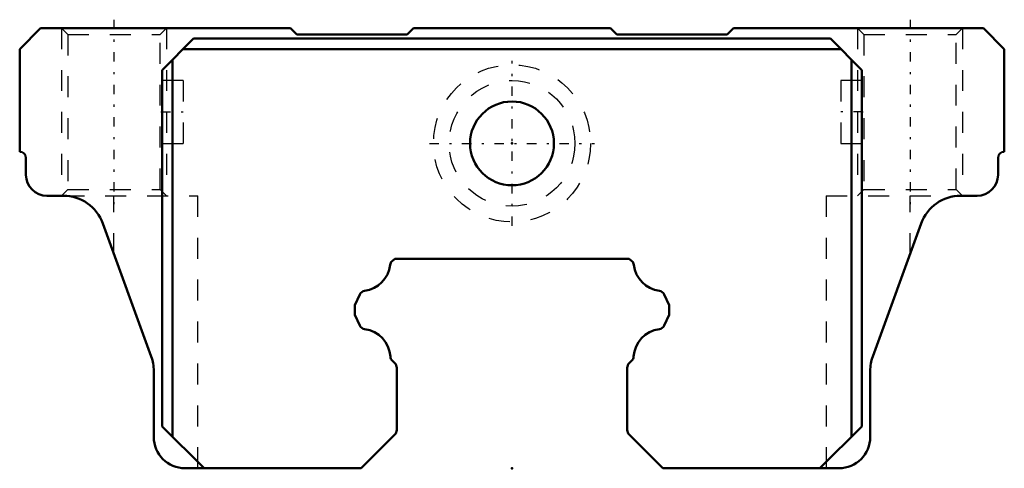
# Model space of a CAD drawing. Header units: millimetres. Extents: x -23.5 to 23.5, y 3 to 24.4.
import ezdxf

# ---------------------------------------------------------------- set-up
doc = ezdxf.new("R2010")
doc.units = ezdxf.units.MM
doc.linetypes.add('Center', pattern=[1.5, 0.45, -0.5, 0.05, -0.5])
doc.linetypes.add('Dashed', pattern=[2, 1, -1])
for name, color, linetype, lineweight in [('2d ConnectionPoints', 7, 'Continuous', 50), ('AM_0', 7, 'Continuous', 50), ('AM_5', 3, 'Continuous', 25), ('AM_7', 7, 'Center', 25), ('AM_9', 6, 'Dashed', 25)]:
    doc.layers.add(name, color=color, linetype=linetype, lineweight=lineweight)

# ---------------------------------------------------------------- blocks, each defined once
blk = doc.blocks.new('1_PB1021B_SHS_grease_nipple_joint_0_in_SHS15C1SS_GK__BLOCK_PB1021B1__2')
at = {"layer": 'AM_7'}
for p, q in [((0, 14.5625), (0, 22.4375)), ((-3.9375, 18.5), (3.9375, 18.5))]:
    blk.add_line(p, q, dxfattribs=at)
at = {"layer": 'AM_9'}
for radius in [3.75, 3]:
    blk.add_circle((0, 18.5), radius, dxfattribs=at)
blk = doc.blocks.new('2_SHS15CSSPB1021B1_Slide25_55_0_in_SHS15C1SS_GK__BLOCK_PB1021B1__2')
at = {"layer": 'AM_0'}
for p, q in [((-23.5, 23), (-22.5, 24)), ((-22.5, 24), (-10.575, 24)), ((-10.575, 24), (-10.275, 23.7)), ((-5, 23.7), (-4.7, 24)), ((-4.7, 24), (4.7, 24)), ((4.7, 24), (5, 23.7)), ((10.275, 23.7), (10.575, 24)), ((10.575, 24), (22.5, 24)), ((22.5, 24), (23.5, 23)), ((-15.2, 23.5), (-16.7, 22)), ((15.2, 23.5), (-15.2, 23.5)), ((-10.275, 23.7), (-5, 23.7)), ((5, 23.7), (10.275, 23.7)), ((16.7, 22), (15.2, 23.5)), ((-23.5, 18.1), (-23.5, 23)), ((15.7, 23), (-15.7, 23)), ((23.5, 23), (23.5, 18.1)), ((-16.2, 22.5), (-16.2, 4.5)), ((16.2, 22.5), (16.2, 4.5)), ((-16.7, 22), (-16.7, 5)), ((16.7, 22), (16.7, 5)), ((-23.2, 17), (-23.2, 17.8)), ((23.2, 17.8), (23.2, 17)), ((-21.412, 16), (-22.2, 16)), ((22.2, 16), (21.412, 16)), ((-17.221, 8.331), (-19.533, 14.684)), ((19.533, 14.684), (17.221, 8.331)), ((-5.724, 12.876), (-5.6, 13)), ((-5.6, 13), (5.6, 13)), ((5.6, 13), (5.724, 12.876)), ((-7.5, 10.787), (-7.265, 11.29)), ((7.265, 11.29), (7.5, 10.787)), ((-7.5, 10.313), (-7.5, 10.787)), ((7.5, 10.787), (7.5, 10.313)), ((-7.265, 9.808), (-7.5, 10.313)), ((7.5, 10.313), (7.265, 9.808)), ((-5.588, 8.009), (-5.714, 8.135)), ((5.714, 8.135), (5.588, 8.009)), ((-17.1, 4.5), (-17.1, 7.647)), ((-5.5, 4.824), (-5.5, 7.796)), ((5.5, 7.796), (5.5, 4.824)), ((17.1, 7.647), (17.1, 4.5)), ((-16.7, 5), (-14.7, 3)), ((14.7, 3), (16.7, 5)), ((-7.2, 3), (-5.588, 4.612)), ((5.588, 4.612), (7.2, 3)), ((-7.2, 3), (-15.6, 3)), ((15.6, 3), (7.2, 3))]:
    blk.add_line(p, q, dxfattribs=at)
blk.add_circle((0, 18.5), 2, dxfattribs=at)
for centre, radius, start, end in [((-23.5, 17.8), 0.3, 0, 90), ((23.5, 17.8), 0.3, 90, 180), ((-22.2, 17), 1, 180, 270), ((22.2, 17), 1, 270, 0), ((-21.412, 14), 2, 20, 90), ((21.412, 14), 2, 90, 160), ((-7.229, 12.88), 1.431, 277.8647, 352.82), ((-5.611, 12.712), 0.199, 124.6479, 183.1715), ((5.611, 12.712), 0.199, 356.8285, 55.3521), ((7.229, 12.88), 1.431, 187.18, 262.1353), ((-7.012, 11.191), 0.273, 94.6554, 158.5748), ((7.012, 11.191), 0.273, 21.4252, 85.3446), ((-6.993, 9.935), 0.3, 205.0013, 262.1246), ((-7.229, 8.221), 1.431, 4.2318, 82.1353), ((7.229, 8.221), 1.431, 97.8647, 175.7682), ((6.993, 9.935), 0.3, 277.8754, 334.9987), ((-19.1, 7.647), 2, 0, 20), ((-5.524, 8.339), 0.279, 182.6168, 226.9485), ((-5.8, 7.796), 0.3, 0, 44.9997), ((5.8, 7.796), 0.3, 135.0003, 180), ((5.524, 8.339), 0.279, 313.0515, 357.3832), ((19.1, 7.647), 2, 160, 180), ((-5.8, 4.824), 0.3, 315, 360), ((5.8, 4.824), 0.3, 180, 225), ((-15.6, 4.5), 1.5, 180, 270), ((15.6, 4.5), 1.5, 270, 0)]:
    blk.add_arc(centre, radius, start, end, dxfattribs=at)
at = {"layer": 'AM_5', "linetype": 'Dashed'}
for p, q in [((-21.5, 24), (-21.5, 16)), ((-16.5, 24), (-16.5, 16)), ((16.5, 24), (16.5, 16)), ((21.5, 24), (21.5, 16))]:
    blk.add_line(p, q, dxfattribs=at)
at = {"layer": 'AM_7'}
for p, q in [((-19, 24.4), (-19, 15.6)), ((19, 24.4), (19, 15.6)), ((-16.75, 20), (-15.65, 20)), ((16.75, 20), (15.65, 20))]:
    blk.add_line(p, q, dxfattribs=at)
at = {"layer": 'AM_9'}
for p, q in [((-21.5, 24), (-21.2, 23.7)), ((-16.8, 23.7), (-16.5, 24)), ((16.5, 24), (16.8, 23.7)), ((21.2, 23.7), (21.5, 24)), ((-21.2, 23.7), (-21.2, 16.3)), ((-21.2, 23.7), (-16.8, 23.7)), ((-16.8, 16.3), (-16.8, 23.7)), ((16.8, 23.7), (16.8, 16.3)), ((16.8, 23.7), (21.2, 23.7)), ((21.2, 16.3), (21.2, 23.7)), ((-15.7, 21.5), (-16.7, 21.5)), ((-15.7, 21.5), (-15.7, 18.5)), ((16.7, 21.5), (15.7, 21.5)), ((15.7, 21.5), (15.7, 18.5)), ((-16.7, 18.5), (-15.7, 18.5)), ((15.7, 18.5), (16.7, 18.5)), ((-21.2, 16.3), (-21.5, 16)), ((-21.412, 16), (-15, 16)), ((-21.2, 16.3), (-16.8, 16.3)), ((-19, 13.22), (-19, 16)), ((-16.5, 16), (-16.8, 16.3)), ((-15, 3), (-15, 16)), ((15, 16), (15, 3)), ((15, 16), (21.412, 16)), ((16.8, 16.3), (16.5, 16)), ((16.8, 16.3), (21.2, 16.3)), ((19, 13.22), (19, 16)), ((21.5, 16), (21.2, 16.3))]:
    blk.add_line(p, q, dxfattribs=at)

msp = doc.modelspace()

# ---------------------------------------------------------------- linework, layer by layer
at = {"layer": '2d ConnectionPoints'}
for p in [(-16.7, 20), (-16.7, 20), (16.7, 20), (16.7, 20), (0, 18.5), (0, 18.5), (0, 3)]:
    msp.add_point(p, dxfattribs=at)

# ---------------------------------------------------------------- block references
for name in ['2_SHS15CSSPB1021B1_Slide25_55_0_in_SHS15C1SS_GK__BLOCK_PB1021B1__2', '1_PB1021B_SHS_grease_nipple_joint_0_in_SHS15C1SS_GK__BLOCK_PB1021B1__2']:
    msp.add_blockref(name, (0, 0))

doc.saveas('drawing.dxf')
